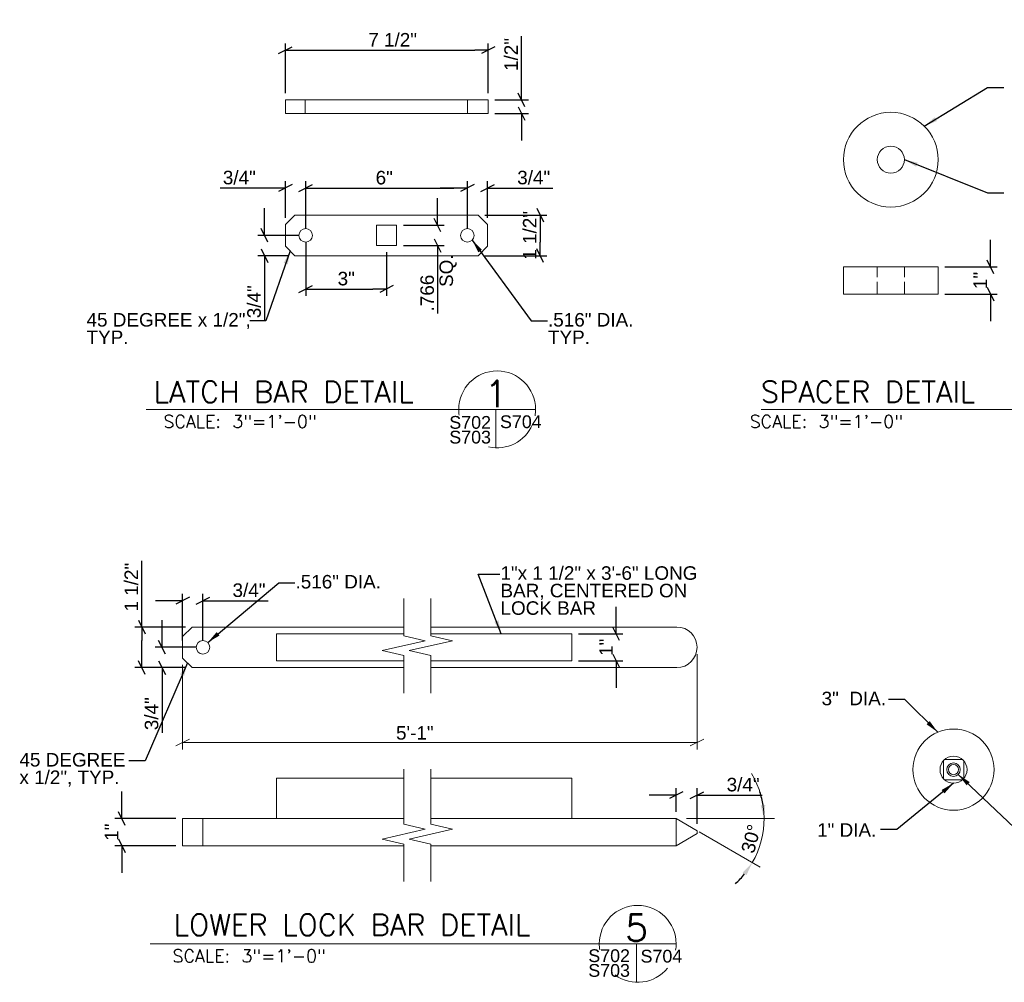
# Model space of a CAD drawing. Header units: inches. Extents: x 278 to 388, y 4 to 81.
# Tile 3 of 5: x 279 to 315, y 46 to 81. Entities that reach past the tile are written whole.
import ezdxf
from ezdxf.enums import TextEntityAlignment as Align

# ---------------------------------------------------------------- set-up
doc = ezdxf.new("R2010")
doc.units = ezdxf.units.IN
doc.header["$MEASUREMENT"] = 0
doc.linetypes.add('DGN Style 3', pattern=[0.621993, 0.444281, -0.177712])
for name, color, linetype, lineweight in [('G-ANN-TTLB', 7, 'Continuous', 0), ('G-ANNO-DIM', 1, 'Continuous', 0), ('G-ANNO-TEXT', 7, 'Continuous', 0), ('S-FSTN-MISC', 12, 'Continuous', 13)]:
    doc.layers.add(name, color=color, linetype=linetype, lineweight=lineweight)
doc.styles.add("3 1'-0", font='arial.ttf', dxfattribs={"height": 0.5})
doc.styles.get("Standard").update_dxf_attribs({"font": 'txt.shx'})
doc.styles.add('SUBTITLE 4.7625', font='romans.shx', dxfattribs={"width": 0.8, "height": 187.5})
doc.styles.add('TITLE20', font='simplex.shx', dxfattribs={"height": 5000})
doc.dimstyles.new("3 1'-0", dxfattribs={"dimtxt": 0.5, "dimasz": 0.5, "dimexe": 0.25, "dimexo": 0.25, "dimgap": 0.125, "dimtad": 1, "dimdec": 4, "dimzin": 7, "dimdsep": 46, "dimlunit": 4, "dimtxsty": "3 1'-0", "dimblk": '_Oblique_0.5', "dimcen": 0.09, "dimadec": 4, "dimazin": 3, "dimtfac": 1, "dimtdec": 4, "dimtofl": 0, "dimtmove": 0, "dimatfit": 3, "dimfxl": 1, "dimfrac": 2, "dimtolj": 1, "dimtzin": 7, "dimarcsym": 1})

# ---------------------------------------------------------------- blocks, each defined once
blk = doc.blocks.new('BREAK LINE')
at = {"layer": 'G-ANNO-TEXT', "flags": 128}
blk.add_lwpolyline([(8.365, 9.202), (8.365, 8.475), (8.365, 6.429), (9.965, 6.066), (6.765, 5.339), (8.365, 4.975), (8.365, 2.202)], dxfattribs=at)
blk = doc.blocks.new('_Oblique_0.5')
at = {"color": 0, "linetype": 'ByBlock', "lineweight": -2}
for p, q in [((0, 0), (-1, 0)), ((0.5, 0.25), (-0.5, -0.25))]:
    blk.add_line(p, q, dxfattribs=at)
blk = doc.blocks.new('*D4')
at = {"layer": 'Defpoints', "color": 0, "lineweight": 0, "transparency": 16777216}
for p in [(296.371, 80.188), (288.871, 78.352), (296.371, 78.352)]:
    blk.add_point(p, dxfattribs=at)
at = {"layer": 'G-ANNO-DIM', "color": 0, "lineweight": -2, "transparency": 16777216}
for p, q in [((288.871, 78.602), (288.871, 80.438)), ((289.371, 80.188), (295.871, 80.188)), ((296.371, 78.602), (296.371, 80.438))]:
    blk.add_line(p, q, dxfattribs=at)
at = {"layer": 'G-ANNO-DIM', "color": 0, "lineweight": -2, "transparency": 16777216, "xscale": 0.5, "yscale": 0.5, "zscale": 0.5, "rotation": 180}
blk.add_blockref('_Oblique_0.5', (288.871, 80.188), dxfattribs=at)
at = {"layer": 'G-ANNO-DIM', "color": 0, "lineweight": -2, "transparency": 16777216, "xscale": 0.5, "yscale": 0.5, "zscale": 0.5}
blk.add_blockref('_Oblique_0.5', (296.371, 80.188), dxfattribs=at)
at = {"layer": 'G-ANNO-DIM', "color": 0, "transparency": 16777216, "insert": (292.837, 80.572), "char_height": 0.5, "attachment_point": 5, "style": "3 1'-0"}
blk.add_mtext('\\A1;7 1/2"', dxfattribs=at)
blk = doc.blocks.new('*D5')
at = {"layer": 'Defpoints', "color": 0, "lineweight": 0, "transparency": 16777216}
for p in [(296.371, 78.352), (296.371, 77.852), (297.605, 77.852)]:
    blk.add_point(p, dxfattribs=at)
at = {"layer": 'G-ANNO-DIM', "color": 0, "lineweight": -2, "transparency": 16777216}
for p, q in [((297.605, 78.852), (297.605, 80.713)), ((296.621, 78.352), (297.855, 78.352)), ((296.621, 77.852), (297.855, 77.852)), ((297.605, 77.352), (297.605, 76.852))]:
    blk.add_line(p, q, dxfattribs=at)
at = {"layer": 'G-ANNO-DIM', "color": 0, "lineweight": -2, "transparency": 16777216, "xscale": 0.5, "yscale": 0.5, "zscale": 0.5}
for p, rotation in [((297.605, 78.352), 270), ((297.605, 77.852), 90)]:
    blk.add_blockref('_Oblique_0.5', p, dxfattribs=dict(at, rotation=rotation))
at = {"layer": 'G-ANNO-DIM', "color": 0, "transparency": 16777216, "insert": (297.221, 80.032), "char_height": 0.5, "attachment_point": 5, "rotation": 90, "style": "3 1'-0"}
blk.add_mtext('\\A1;1/2"', dxfattribs=at)
blk = doc.blocks.new('*D6')
at = {"layer": 'Defpoints', "color": 0, "lineweight": 0, "transparency": 16777216}
for p in [(295.6, 75.096), (289.621, 73.347), (295.6, 73.347)]:
    blk.add_point(p, dxfattribs=at)
at = {"layer": 'G-ANNO-DIM', "color": 0, "lineweight": -2, "transparency": 16777216}
for p, q in [((289.621, 73.597), (289.621, 75.346)), ((290.121, 75.096), (295.1, 75.096)), ((295.6, 73.597), (295.6, 75.346))]:
    blk.add_line(p, q, dxfattribs=at)
at = {"layer": 'G-ANNO-DIM', "color": 0, "lineweight": -2, "transparency": 16777216, "xscale": 0.5, "yscale": 0.5, "zscale": 0.5, "rotation": 180}
blk.add_blockref('_Oblique_0.5', (289.621, 75.096), dxfattribs=at)
at = {"layer": 'G-ANNO-DIM', "color": 0, "lineweight": -2, "transparency": 16777216, "xscale": 0.5, "yscale": 0.5, "zscale": 0.5}
blk.add_blockref('_Oblique_0.5', (295.6, 75.096), dxfattribs=at)
at = {"layer": 'G-ANNO-DIM', "color": 0, "transparency": 16777216, "insert": (292.526, 75.477), "char_height": 0.5, "attachment_point": 5, "style": "3 1'-0"}
blk.add_mtext('\\A1;6"', dxfattribs=at)
blk = doc.blocks.new('*D7')
at = {"layer": 'Defpoints', "color": 0, "lineweight": 0, "transparency": 16777216}
for p in [(296.35, 75.096), (296.35, 73.743), (295.6, 73.347)]:
    blk.add_point(p, dxfattribs=at)
at = {"layer": 'G-ANNO-DIM', "color": 0, "lineweight": -2, "transparency": 16777216}
for p, q in [((295.1, 75.096), (294.6, 75.096)), ((295.6, 73.597), (295.6, 75.346)), ((296.35, 73.993), (296.35, 75.346)), ((296.85, 75.096), (298.757, 75.096))]:
    blk.add_line(p, q, dxfattribs=at)
at = {"layer": 'G-ANNO-DIM', "color": 0, "lineweight": -2, "transparency": 16777216, "xscale": 0.5, "yscale": 0.5, "zscale": 0.5}
blk.add_blockref('_Oblique_0.5', (295.6, 75.096), dxfattribs=at)
at = {"layer": 'G-ANNO-DIM', "color": 0, "lineweight": -2, "transparency": 16777216, "xscale": 0.5, "yscale": 0.5, "zscale": 0.5, "rotation": 180}
blk.add_blockref('_Oblique_0.5', (296.35, 75.096), dxfattribs=at)
at = {"layer": 'G-ANNO-DIM', "color": 0, "transparency": 16777216, "insert": (298.053, 75.48), "char_height": 0.5, "attachment_point": 5, "style": "3 1'-0"}
blk.add_mtext('\\A1;3/4"', dxfattribs=at)
blk = doc.blocks.new('*D8')
at = {"layer": 'Defpoints', "color": 0, "lineweight": 0, "transparency": 16777216}
for p in [(288.871, 75.096), (288.871, 73.743), (289.621, 73.347)]:
    blk.add_point(p, dxfattribs=at)
at = {"layer": 'G-ANNO-DIM', "color": 0, "lineweight": -2, "transparency": 16777216}
for p, q in [((288.371, 75.096), (286.464, 75.096)), ((288.871, 73.993), (288.871, 75.346)), ((289.621, 73.597), (289.621, 75.346)), ((290.121, 75.096), (290.621, 75.096))]:
    blk.add_line(p, q, dxfattribs=at)
at = {"layer": 'G-ANNO-DIM', "color": 0, "lineweight": -2, "transparency": 16777216, "xscale": 0.5, "yscale": 0.5, "zscale": 0.5}
blk.add_blockref('_Oblique_0.5', (288.871, 75.096), dxfattribs=at)
at = {"layer": 'G-ANNO-DIM', "color": 0, "lineweight": -2, "transparency": 16777216, "xscale": 0.5, "yscale": 0.5, "zscale": 0.5, "rotation": 180}
blk.add_blockref('_Oblique_0.5', (289.621, 75.096), dxfattribs=at)
at = {"layer": 'G-ANNO-DIM', "color": 0, "transparency": 16777216, "insert": (287.168, 75.48), "char_height": 0.5, "attachment_point": 5, "style": "3 1'-0"}
blk.add_mtext('\\A1;3/4"', dxfattribs=at)
blk = doc.blocks.new('*D9')
at = {"layer": 'Defpoints', "color": 0, "lineweight": 0, "transparency": 16777216}
for p in [(295.996, 74.097), (295.996, 72.597), (298.292, 72.597)]:
    blk.add_point(p, dxfattribs=at)
at = {"layer": 'G-ANNO-DIM', "color": 0, "lineweight": -2, "transparency": 16777216}
for p, q in [((296.246, 74.097), (298.542, 74.097)), ((298.292, 73.597), (298.292, 73.097)), ((296.246, 72.597), (298.542, 72.597))]:
    blk.add_line(p, q, dxfattribs=at)
at = {"layer": 'G-ANNO-DIM', "color": 0, "lineweight": -2, "transparency": 16777216, "xscale": 0.5, "yscale": 0.5, "zscale": 0.5}
for p, rotation in [((298.292, 74.097), 90), ((298.292, 72.597), 270)]:
    blk.add_blockref('_Oblique_0.5', p, dxfattribs=dict(at, rotation=rotation))
at = {"layer": 'G-ANNO-DIM', "color": 0, "transparency": 16777216, "insert": (297.909, 73.347), "char_height": 0.5, "attachment_point": 5, "rotation": 90, "style": "3 1'-0"}
blk.add_mtext('\\A1;1 1/2"', dxfattribs=at)
blk = doc.blocks.new('*D10')
at = {"layer": 'Defpoints', "color": 0, "lineweight": 0, "transparency": 16777216}
for p in [(289.621, 73.347), (288.098, 72.597), (289.225, 72.597)]:
    blk.add_point(p, dxfattribs=at)
at = {"layer": 'G-ANNO-DIM', "color": 0, "lineweight": -2, "transparency": 16777216}
for p, q in [((288.098, 73.847), (288.098, 74.347)), ((289.371, 73.347), (287.848, 73.347)), ((288.975, 72.597), (287.848, 72.597)), ((288.098, 72.097), (288.098, 70.19))]:
    blk.add_line(p, q, dxfattribs=at)
at = {"layer": 'G-ANNO-DIM', "color": 0, "lineweight": -2, "transparency": 16777216, "xscale": 0.5, "yscale": 0.5, "zscale": 0.5}
for p, rotation in [((288.098, 73.347), 270), ((288.098, 72.597), 90)]:
    blk.add_blockref('_Oblique_0.5', p, dxfattribs=dict(at, rotation=rotation))
at = {"layer": 'G-ANNO-DIM', "color": 0, "transparency": 16777216, "insert": (287.714, 70.894), "char_height": 0.5, "attachment_point": 5, "rotation": 90, "style": "3 1'-0"}
blk.add_mtext('\\A1;3/4"', dxfattribs=at)
blk = doc.blocks.new('*D11')
at = {"layer": 'Defpoints', "color": 0, "lineweight": 0, "transparency": 16777216}
for p in [(289.621, 73.347), (292.61, 72.972), (292.61, 71.365)]:
    blk.add_point(p, dxfattribs=at)
at = {"layer": 'G-ANNO-DIM', "color": 0, "lineweight": -2, "transparency": 16777216}
for p, q in [((289.621, 73.097), (289.621, 71.115)), ((292.61, 72.722), (292.61, 71.115)), ((290.121, 71.365), (292.11, 71.365))]:
    blk.add_line(p, q, dxfattribs=at)
at = {"layer": 'G-ANNO-DIM', "color": 0, "lineweight": -2, "transparency": 16777216, "xscale": 0.5, "yscale": 0.5, "zscale": 0.5, "rotation": 180}
blk.add_blockref('_Oblique_0.5', (289.621, 71.365), dxfattribs=at)
at = {"layer": 'G-ANNO-DIM', "color": 0, "lineweight": -2, "transparency": 16777216, "xscale": 0.5, "yscale": 0.5, "zscale": 0.5}
blk.add_blockref('_Oblique_0.5', (292.61, 71.365), dxfattribs=at)
at = {"layer": 'G-ANNO-DIM', "color": 0, "transparency": 16777216, "insert": (291.121, 71.746), "char_height": 0.5, "attachment_point": 5, "style": "3 1'-0"}
blk.add_mtext('\\A1;3"', dxfattribs=at)
blk = doc.blocks.new('*D12')
at = {"layer": 'Defpoints', "color": 0, "lineweight": 0, "transparency": 16777216}
for p in [(292.985, 73.722), (292.985, 72.972), (294.496, 72.972)]:
    blk.add_point(p, dxfattribs=at)
at = {"layer": 'G-ANNO-DIM', "color": 0, "lineweight": -2, "transparency": 16777216}
for p, q in [((294.496, 74.222), (294.496, 74.722)), ((293.235, 73.722), (294.746, 73.722)), ((293.235, 72.972), (294.746, 72.972)), ((294.496, 72.472), (294.496, 70.458))]:
    blk.add_line(p, q, dxfattribs=at)
at = {"layer": 'G-ANNO-DIM', "color": 0, "lineweight": -2, "transparency": 16777216, "xscale": 0.5, "yscale": 0.5, "zscale": 0.5}
for p, rotation in [((294.496, 73.722), 270), ((294.496, 72.972), 90)]:
    blk.add_blockref('_Oblique_0.5', p, dxfattribs=dict(at, rotation=rotation))
at = {"layer": 'G-ANNO-DIM', "color": 0, "transparency": 16777216, "insert": (294.116, 71.215), "char_height": 0.5, "attachment_point": 5, "rotation": 90, "style": "3 1'-0"}
blk.add_mtext('\\A1;.766', dxfattribs=at)
blk = doc.blocks.new('*D13')
at = {"layer": 'Defpoints', "color": 0, "lineweight": 0, "transparency": 16777216}
for p in [(313.008, 72.18), (314.941, 72.18), (313.008, 71.18)]:
    blk.add_point(p, dxfattribs=at)
at = {"layer": 'G-ANNO-DIM', "color": 0, "lineweight": -2, "transparency": 16777216}
for p, q in [((314.941, 72.68), (314.941, 73.18)), ((313.258, 72.18), (315.191, 72.18)), ((313.258, 71.18), (315.191, 71.18)), ((314.941, 70.68), (314.941, 70.18))]:
    blk.add_line(p, q, dxfattribs=at)
at = {"layer": 'G-ANNO-DIM', "color": 0, "lineweight": -2, "transparency": 16777216, "xscale": 0.5, "yscale": 0.5, "zscale": 0.5}
for p, rotation in [((314.941, 72.18), 270), ((314.941, 71.18), 90)]:
    blk.add_blockref('_Oblique_0.5', p, dxfattribs=dict(at, rotation=rotation))
at = {"layer": 'G-ANNO-DIM', "color": 0, "transparency": 16777216, "insert": (314.565, 71.68), "char_height": 0.5, "attachment_point": 5, "rotation": 90, "style": "3 1'-0"}
blk.add_mtext('\\A1;1"', dxfattribs=at)
blk = doc.blocks.new('*D15')
at = {"layer": 'Defpoints', "color": 0, "lineweight": 0, "transparency": 16777216}
for p in [(304.094, 52.662), (303.319, 51.791), (304.094, 51.344)]:
    blk.add_point(p, dxfattribs=at)
at = {"layer": 'G-ANNO-DIM', "color": 0, "lineweight": -2, "transparency": 16777216}
for p, q in [((303.319, 52.041), (303.319, 52.912)), ((304.094, 51.594), (304.094, 52.912)), ((302.819, 52.662), (302.319, 52.662)), ((304.594, 52.662), (306.5, 52.662))]:
    blk.add_line(p, q, dxfattribs=at)
at = {"layer": 'G-ANNO-DIM', "color": 0, "lineweight": -2, "transparency": 16777216, "xscale": 0.5, "yscale": 0.5, "zscale": 0.5}
blk.add_blockref('_Oblique_0.5', (303.319, 52.662), dxfattribs=at)
at = {"layer": 'G-ANNO-DIM', "color": 0, "lineweight": -2, "transparency": 16777216, "xscale": 0.5, "yscale": 0.5, "zscale": 0.5, "rotation": 180}
blk.add_blockref('_Oblique_0.5', (304.094, 52.662), dxfattribs=at)
at = {"layer": 'G-ANNO-DIM', "color": 0, "transparency": 16777216, "insert": (305.797, 53.046), "char_height": 0.5, "attachment_point": 5, "style": "3 1'-0"}
blk.add_mtext('\\A1;3/4"', dxfattribs=at)
blk = doc.blocks.new('*D16')
at = {"layer": 'Defpoints', "color": 0, "lineweight": 0, "transparency": 16777216}
for p in [(283.56, 58.873), (285.426, 58.873), (285.426, 57.373)]:
    blk.add_point(p, dxfattribs=at)
at = {"layer": 'G-ANNO-DIM', "color": 0, "lineweight": -2, "transparency": 16777216}
for p, q in [((283.56, 58.873), (283.56, 61.316)), ((285.176, 58.873), (283.31, 58.873)), ((283.56, 57.873), (283.56, 58.373)), ((285.176, 57.373), (283.31, 57.373))]:
    blk.add_line(p, q, dxfattribs=at)
at = {"layer": 'G-ANNO-DIM', "color": 0, "lineweight": -2, "transparency": 16777216, "xscale": 0.5, "yscale": 0.5, "zscale": 0.5}
for p, rotation in [((283.56, 58.873), 90), ((283.56, 57.373), 270)]:
    blk.add_blockref('_Oblique_0.5', p, dxfattribs=dict(at, rotation=rotation))
at = {"layer": 'G-ANNO-DIM', "color": 0, "transparency": 16777216, "insert": (283.177, 60.345), "char_height": 0.5, "attachment_point": 5, "rotation": 90, "style": "3 1'-0"}
blk.add_mtext('\\A1;1 1/2"', dxfattribs=at)
blk = doc.blocks.new('*D17')
at = {"layer": 'Defpoints', "color": 0, "lineweight": 0, "transparency": 16777216}
for p in [(285.822, 59.847), (285.072, 58.123), (285.822, 58.123)]:
    blk.add_point(p, dxfattribs=at)
at = {"layer": 'G-ANNO-DIM', "color": 0, "lineweight": -2, "transparency": 16777216}
for p, q in [((285.072, 58.373), (285.072, 60.097)), ((285.822, 58.373), (285.822, 60.097)), ((284.572, 59.847), (284.072, 59.847)), ((286.322, 59.847), (288.229, 59.847))]:
    blk.add_line(p, q, dxfattribs=at)
at = {"layer": 'G-ANNO-DIM', "color": 0, "lineweight": -2, "transparency": 16777216, "xscale": 0.5, "yscale": 0.5, "zscale": 0.5}
blk.add_blockref('_Oblique_0.5', (285.072, 59.847), dxfattribs=at)
at = {"layer": 'G-ANNO-DIM', "color": 0, "lineweight": -2, "transparency": 16777216, "xscale": 0.5, "yscale": 0.5, "zscale": 0.5, "rotation": 180}
blk.add_blockref('_Oblique_0.5', (285.822, 59.847), dxfattribs=at)
at = {"layer": 'G-ANNO-DIM', "color": 0, "transparency": 16777216, "insert": (287.526, 60.23), "char_height": 0.5, "attachment_point": 5, "style": "3 1'-0"}
blk.add_mtext('\\A1;3/4"', dxfattribs=at)
blk = doc.blocks.new('*D18')
at = {"layer": 'Defpoints', "color": 0, "lineweight": 0, "transparency": 16777216}
for p in [(285.822, 58.123), (284.309, 57.373), (285.426, 57.373)]:
    blk.add_point(p, dxfattribs=at)
at = {"layer": 'G-ANNO-DIM', "color": 0, "lineweight": -2, "transparency": 16777216}
for p, q in [((284.309, 58.623), (284.309, 59.123)), ((285.572, 58.123), (284.059, 58.123)), ((285.176, 57.373), (284.059, 57.373)), ((284.309, 56.873), (284.309, 54.966))]:
    blk.add_line(p, q, dxfattribs=at)
at = {"layer": 'G-ANNO-DIM', "color": 0, "lineweight": -2, "transparency": 16777216, "xscale": 0.5, "yscale": 0.5, "zscale": 0.5}
for p, rotation in [((284.309, 58.123), 270), ((284.309, 57.373), 90)]:
    blk.add_blockref('_Oblique_0.5', p, dxfattribs=dict(at, rotation=rotation))
at = {"layer": 'G-ANNO-DIM', "color": 0, "transparency": 16777216, "insert": (283.925, 55.67), "char_height": 0.5, "attachment_point": 5, "rotation": 90, "style": "3 1'-0"}
blk.add_mtext('\\A1;3/4"', dxfattribs=at)
blk = doc.blocks.new('*D19')
at = {"layer": 'Defpoints', "color": 0, "lineweight": 0, "transparency": 16777216}
for p in [(282.82, 51.791), (285.072, 51.791), (285.072, 50.791)]:
    blk.add_point(p, dxfattribs=at)
at = {"layer": 'G-ANNO-DIM', "color": 0, "lineweight": -2, "transparency": 16777216}
for p, q in [((282.82, 52.291), (282.82, 52.791)), ((284.822, 51.791), (282.57, 51.791)), ((284.822, 50.791), (282.57, 50.791)), ((282.82, 50.291), (282.82, 49.791))]:
    blk.add_line(p, q, dxfattribs=at)
at = {"layer": 'G-ANNO-DIM', "color": 0, "lineweight": -2, "transparency": 16777216, "xscale": 0.5, "yscale": 0.5, "zscale": 0.5}
for p, rotation in [((282.82, 51.791), 270), ((282.82, 50.791), 90)]:
    blk.add_blockref('_Oblique_0.5', p, dxfattribs=dict(at, rotation=rotation))
at = {"layer": 'G-ANNO-DIM', "color": 0, "transparency": 16777216, "insert": (282.444, 51.291), "char_height": 0.5, "attachment_point": 5, "rotation": 90, "style": "3 1'-0"}
blk.add_mtext('\\A1;1"', dxfattribs=at)
blk = doc.blocks.new('*D20')
at = {"layer": 'Defpoints', "color": 0, "lineweight": 0, "transparency": 16777216}
for p in [(303.319, 51.791), (305.879, 51.791), (304.942, 50.854), (306.375, 50.679)]:
    blk.add_point(p, dxfattribs=at)
at = {"layer": 'G-ANNO-DIM', "color": 0, "lineweight": -2, "transparency": 16777216}
for start, end in [(8.8191, 17.6382), (312.3618, 321.1809)]:
    blk.add_arc((303.319, 51.791), 3.252, start, end, dxfattribs=at)
at = {"layer": 'G-ANNO-DIM', "color": 0, "lineweight": 0, "transparency": 16777216}
for points in [[(306.615, 52.296), (306.449, 52.283), (306.571, 51.791)], [(305.784, 49.8), (305.921, 49.706), (306.135, 50.165)]]:
    blk.add_solid(points, dxfattribs=at)
at = {"layer": 'G-ANNO-DIM', "color": 0, "transparency": 16777216, "insert": (306.092, 51.048), "char_height": 0.5, "attachment_point": 5, "rotation": 75, "style": "3 1'-0"}
blk.add_mtext('\\A1;30°', dxfattribs=at)
blk = doc.blocks.new('*D70')
at = {"layer": 'Defpoints', "color": 0, "lineweight": 0, "transparency": 16777216}
for p in [(299.463, 58.623), (301.104, 58.623), (299.463, 57.623)]:
    blk.add_point(p, dxfattribs=at)
at = {"layer": 'G-ANNO-DIM', "color": 0, "lineweight": -2, "transparency": 16777216}
for p, q in [((301.104, 59.123), (301.104, 59.623)), ((299.713, 58.623), (301.354, 58.623)), ((299.713, 57.623), (301.354, 57.623)), ((301.104, 57.123), (301.104, 56.623))]:
    blk.add_line(p, q, dxfattribs=at)
at = {"layer": 'G-ANNO-DIM', "color": 0, "lineweight": -2, "transparency": 16777216, "xscale": 0.5, "yscale": 0.5, "zscale": 0.5}
for p, rotation in [((301.104, 58.623), 270), ((301.104, 57.623), 90)]:
    blk.add_blockref('_Oblique_0.5', p, dxfattribs=dict(at, rotation=rotation))
at = {"layer": 'G-ANNO-DIM', "color": 0, "transparency": 16777216, "insert": (300.728, 58.123), "char_height": 0.5, "attachment_point": 5, "rotation": 90, "style": "3 1'-0"}
blk.add_mtext('\\A1;1"', dxfattribs=at)

msp = doc.modelspace()

# ---------------------------------------------------------------- linework, layer by layer
at = {"layer": 'G-ANN-TTLB', "color": 7, "linetype": 'Continuous', "lineweight": 13}
for p, q in [((283.7205, 66.9162), (298.12164, 66.9162)), ((306.45853, 66.9162), (320.11936, 66.9162)), ((283.8738, 47.16443), (303.31962, 47.16443))]:
    msp.add_line(p, q, dxfattribs=at)
at = {"layer": 'G-ANN-TTLB', "color": 7, "linetype": 'Continuous', "lineweight": 0}
for centre, radius, start, end in [((296.70083, 66.9162), 1.42081, 0, 180), ((296.70083, 66.9162), 1.42106, 180, 188.869165), ((296.70083, 66.9162), 1.42106, 350.56955, 0), ((296.70083, 66.9162), 1.42106, 257.211829, 336.60755), ((301.89906, 47.16443), 1.42081, 0, 180), ((301.89906, 47.16443), 1.42106, 180, 188.869165), ((301.89906, 47.16443), 1.42106, 350.56955, 0), ((301.89906, 47.16443), 1.42106, 233.985385, 321.024531)]:
    msp.add_arc(centre, radius, start, end, dxfattribs=at)
at = {"layer": 'G-ANNO-DIM'}
for p, q in [((304.09356, 57.87323), (304.09356, 54.3515)), ((285.07245, 57.47678), (285.07245, 54.3515)), ((284.82245, 54.4765), (285.32245, 54.7265)), ((304.34356, 54.7265), (303.84356, 54.4765)), ((285.07245, 54.6015), (304.09356, 54.6015)), ((303.69953, 51.7912), (306.95841, 51.7912)), ((304.16702, 51.30162), (306.43097, 49.99453))]:
    msp.add_line(p, q, dxfattribs=at)
msp.add_arc((303.31904, 51.7912), 3.2516, 330, 30.836386, dxfattribs=at)
at = {"layer": 'G-ANNO-TEXT'}
for p, q in [((289.59963, 77.8524), (289.59963, 78.3524)), ((295.59963, 77.8524), (295.59963, 78.3524)), ((289.22463, 74.09695), (288.87108, 73.74339)), ((289.22463, 74.09695), (295.99608, 74.09695)), ((295.99608, 74.09695), (296.34963, 73.74339)), ((288.87108, 73.74339), (288.87108, 72.9505)), ((296.34963, 73.74339), (296.34963, 72.9505)), ((289.22463, 72.59695), (288.87108, 72.9505)), ((295.99608, 72.59695), (296.34963, 72.9505)), ((289.22463, 72.59695), (295.99608, 72.59695)), ((296.65706, 66.9162), (296.65706, 65.49581)), ((285.426, 58.87323), (285.07245, 58.51968)), ((285.426, 58.87323), (293.2454, 58.87323)), ((294.2454, 58.87323), (303.34356, 58.87323)), ((285.07245, 57.72678), (285.07245, 58.51968)), ((285.426, 57.37323), (285.07245, 57.72678)), ((285.426, 57.37323), (293.2454, 57.37323)), ((294.2454, 57.37323), (303.34356, 57.37323)), ((313.20212, 53.27175), (313.20212, 53.93318)), ((313.2464, 53.97746), (313.90784, 53.97746)), ((313.95212, 53.93318), (313.95212, 53.27175)), ((313.90784, 53.22746), (313.2464, 53.22746)), ((285.82245, 51.7912), (285.82245, 50.7912)), ((304.09356, 51.34403), (303.31904, 51.7912)), ((303.31904, 51.7912), (303.31904, 50.7912)), ((304.09356, 51.23837), (303.31904, 50.7912)), ((301.85529, 47.16443), (301.85529, 45.74404))]:
    msp.add_line(p, q, dxfattribs=at)
at = {"layer": 'G-ANNO-TEXT', "linetype": 'DGN Style 3'}
for p, q in [((310.75806, 71.17989), (310.75806, 72.17989)), ((311.75806, 71.17989), (311.75806, 72.17989))]:
    msp.add_line(p, q, dxfattribs=at)
at = {"layer": 'G-ANNO-TEXT', "flags": 128}
for points in [[(293.2454, 53.61568), (293.2454, 52.60397), (293.2454, 51.58125), (294.0454, 51.39943), (292.4454, 51.03579), (293.2454, 50.85397), (293.2454, 49.46761)], [(294.2454, 53.61568), (294.2454, 52.60397), (294.2454, 51.58125), (295.0454, 51.39943), (293.4454, 51.03579), (294.2454, 50.85397), (294.2454, 49.46761)], [(293.2454, 51.7912), (285.07245, 51.7912), (285.07245, 50.7912), (293.2454, 50.7912)], [(303.31904, 51.7912), (294.2454, 51.7912)], [(304.09356, 51.23837), (304.09356, 51.34403)], [(294.2454, 50.7912), (303.31904, 50.7912)]]:
    msp.add_lwpolyline(points, dxfattribs=at)
at = {"layer": 'G-ANNO-TEXT', "extrusion": (0, 0, -1)}
for centre in [(-289.62108, 73.34695), (-285.82245, 58.12323)]:
    msp.add_circle(centre, 0.25, dxfattribs=at)
at = {"layer": 'G-ANNO-TEXT'}
for centre, radius in [((295.59963, 73.34695), 0.25), ((313.57712, 53.60246), 1.5), ((313.57712, 53.60246), 0.5), ((313.57712, 53.60246), 0.25), ((313.57712, 53.60246), 0.1875)]:
    msp.add_circle(centre, radius, dxfattribs=at)
at = {"layer": 'G-ANNO-TEXT', "extrusion": (0, 0, -1)}
msp.add_arc((-303.34356, 58.12323), 0.75, 90, 270, dxfattribs=at)
at = {"layer": 'G-ANNO-TEXT'}
for points in [[(288.87108, 78.3524), (296.37108, 78.3524), (296.37108, 77.8524), (288.87108, 77.8524)], [(292.23535, 73.72195), (292.98535, 73.72195), (292.98535, 72.97195), (292.23535, 72.97195)]]:
    msp.add_3dface(points, dxfattribs=at)
at = {"layer": 'S-FSTN-MISC'}
for p, q in [((288.54485, 58.62323), (288.54485, 57.62323)), ((288.54485, 58.62323), (293.2454, 58.62323)), ((294.2454, 58.62323), (299.46261, 58.62323)), ((288.54485, 53.2912), (288.54485, 51.7912)), ((288.54485, 53.2912), (293.2454, 53.2912)), ((294.2454, 53.2912), (299.46261, 53.2912)), ((299.46261, 53.2912), (299.46261, 51.7912))]:
    msp.add_line(p, q, dxfattribs=at)
at = {"layer": 'S-FSTN-MISC', "flags": 128}
for points in [[(299.46261, 58.62323), (299.46261, 57.62323), (294.2454, 57.62323)], [(293.2454, 57.62323), (288.54485, 57.62323)]]:
    msp.add_lwpolyline(points, dxfattribs=at)
at = {"layer": 'S-FSTN-MISC'}
for radius in [1.75, 0.5]:
    msp.add_circle((311.25806, 76.14528), radius, dxfattribs=at)
msp.add_3dface([(309.50806, 72.17989), (313.00806, 72.17989), (313.00806, 71.17989), (309.50806, 71.17989)], dxfattribs=at)

# ---------------------------------------------------------------- block references
at = {"layer": 'G-ANNO-TEXT', "xscale": 0.5, "yscale": 0.5, "zscale": 0.5}
for p in [(289.06307, 55.33184), (290.06307, 55.33184)]:
    msp.add_blockref('BREAK LINE', p, dxfattribs=at)

# ---------------------------------------------------------------- texts
at = {"layer": 'G-ANN-TTLB', "color": 7, "linetype": 'Continuous', "lineweight": 13, "style": 'SUBTITLE 4.7625'}
for s, p in [('LATCH BAR DETAIL', (283.99638, 67.16879)), ('SPACER DETAIL', (306.44971, 67.16879)), ('LOWER LOCK BAR DETAIL', (284.73356, 47.4709))]:
    msp.add_text(s, height=0.7874016, dxfattribs=at).set_placement(p)
at = {"layer": 'G-ANN-TTLB', "color": 7, "linetype": 'Continuous', "lineweight": 0, "style": 'TITLE20'}
for s, p in [('1', (296.65706, 67.48761)), ('5', (301.85529, 47.75235))]:
    msp.add_text(s, height=0.98425, dxfattribs=at).set_placement(p, align=Align.MIDDLE_CENTER)
at = {"layer": 'G-ANN-TTLB', "color": 7, "linetype": 'Continuous', "lineweight": 0}
for p in [(287.1941, 66.23318), (308.87301, 66.23318), (287.53121, 46.48142)]:
    msp.add_text('SCALE: 3"=1\'-0"', height=0.4724409, dxfattribs=at).set_placement(p, align=Align.CENTER)
at = {"layer": 'G-ANN-TTLB', "color": 7, "linetype": 'Continuous', "lineweight": 0, "char_height": 0.472441, "attachment_point": 8, "style": 'TITLE20'}
for s, insert, line_spacing_factor in [('\\fArial|b0|i0|c00|p39;S702\\PS703', (295.70299, 65.64817), 0.69144), ('\\fArial|b0|i0|c00|p39;S704', (297.57739, 66.21694), 0.72), ('\\fArial|b0|i0|c00|p39;S702\\PS703', (300.8424, 45.93918), 0.69144), ('\\fArial|b0|i0|c00|p39;S704', (302.77562, 46.46517), 0.72)]:
    msp.add_mtext(s, dxfattribs=dict(at, insert=insert, line_spacing_factor=line_spacing_factor))
at = {"layer": 'G-ANNO-DIM', "color": 7, "linetype": 'Continuous', "insert": (292.96116, 54.95842), "char_height": 0.5, "attachment_point": 4, "line_spacing_factor": 0.6, "style": "3 1'-0"}
msp.add_mtext('5\'-1" ', dxfattribs=at)
at = {"layer": 'G-ANNO-TEXT', "color": 7, "insert": (294.56971, 71.43993), "char_height": 0.5, "attachment_point": 1, "rotation": 90, "line_spacing_factor": 0.6, "style": "3 1'-0"}
msp.add_mtext('SQ.', dxfattribs=at)
at = {"layer": 'G-ANNO-TEXT', "color": 7, "char_height": 0.5, "attachment_point": 1, "style": "3 1'-0"}
for s, insert, line_spacing_factor in [('45 DEGREE x 1/2",\\PTYP.', (281.51749, 70.47717), 0.776524), ('.516" DIA.\\PTYP.', (298.58125, 70.47717), 0.776524), ('.516" DIA.', (289.24521, 60.79734), 0.6), ('1"x 1 1/2" x 3\'-6" LONG\\PBAR, CENTERED ON\\PLOCK BAR ', (296.82434, 61.11797), 0.776524), ('3"  DIA.', (308.6988, 56.48283), 0.6), ('45 DEGREE\\Px 1/2", TYP.', (279.03605, 54.21732), 0.776524), ('1" DIA.', (308.53281, 51.62084), 0.6)]:
    msp.add_mtext(s, dxfattribs=dict(at, insert=insert, line_spacing_factor=line_spacing_factor))

# ---------------------------------------------------------------- dimensions: what is measured, and where the dimension line sits
at = {"layer": 'G-ANNO-DIM'}
for base, p1, p2, picture, middle in [((296.37108, 80.18824), (288.87108, 78.3524), (296.37108, 78.3524), '*D4', (292.83679, 80.18824)), ((295.599631, 75.096369), (289.621077, 73.346946), (295.599631, 73.346946), '*D6', (292.525643, 75.096369)), ((296.34963, 75.09637), (295.59963, 73.34695), (296.34963, 73.74339), '*D7', (298.05308, 75.09637)), ((292.61035, 71.36513), (289.62108, 73.34695), (292.61035, 72.97195), '*D11', (291.12114, 71.36513)), ((285.82245, 59.8468), (285.07245, 58.12323), (285.82245, 58.12323), '*D17', (287.5259, 59.8468)), ((304.09356, 52.66189), (303.31904, 51.7912), (304.09356, 51.34403), '*D15', (305.79701, 52.66189))]:
    dim = msp.add_linear_dim(base=base, p1=p1, p2=p2, dimstyle="3 1'-0", dxfattribs=at)
    dim.commit()
    dim.dimension.update_dxf_attribs({"geometry": picture, "text_midpoint": middle, "dimtype": 160})
for base, p1, p2, angle, picture, middle in [((297.60459, 77.8524), (296.37108, 78.3524), (296.37108, 77.8524), 270, '*D5', (297.60459, 80.03248)), ((288.87108, 75.09637), (289.62108, 73.34695), (288.87108, 73.74339), 180, '*D8', (287.16763, 75.09637)), ((288.09762, 72.59695), (289.62108, 73.34695), (289.22463, 72.59695), 270, '*D10', (288.09762, 70.8935)), ((298.29235, 72.59695), (295.99608, 74.09695), (295.99608, 72.59695), 270, '*D9', (298.29235, 73.34695)), ((314.94127, 72.17989), (313.00806, 71.17989), (313.00806, 72.17989), 90, '*D13', (314.94127, 71.67989)), ((283.56025, 58.87323), (285.426, 57.37323), (285.426, 58.87323), 90, '*D16', (283.56025, 60.34458)), ((284.30857, 57.37323), (285.82245, 58.12323), (285.426, 57.37323), 270, '*D18', (284.30857, 55.66978)), ((282.82029, 51.7912), (285.07245, 50.7912), (285.07245, 51.7912), 90, '*D19', (282.82029, 51.2912))]:
    dim = msp.add_linear_dim(base=base, p1=p1, p2=p2, angle=angle, dimstyle="3 1'-0", dxfattribs=at)
    dim.commit()
    dim.dimension.update_dxf_attribs({"geometry": picture, "text_midpoint": middle, "dimtype": 160})
dim = msp.add_linear_dim(base=(294.4964, 72.97195), p1=(292.98535, 73.72195), p2=(292.98535, 72.97195), angle=270, text='.766', dimstyle="3 1'-0", dxfattribs=at)
dim.commit()
dim.dimension.update_dxf_attribs({"geometry": '*D12', "text_midpoint": (294.4964, 71.21495), "dimtype": 160})
dim = msp.add_linear_dim(base=(301.10365, 58.62323), p1=(299.46261, 57.62323), p2=(299.46261, 58.62323), angle=90, dimstyle="3 1'-0", dxfattribs=at)
dim.commit()
dim.dimension.update_dxf_attribs({"geometry": '*D70', "text_midpoint": (300.72763, 58.12323)})
dim = msp.add_angular_dim_3p(base=(306.37455, 50.67908), center=(303.31904, 51.7912), p1=(304.94154, 50.85445), p2=(305.87896, 51.7912), dimstyle="3 1'-0", override={"dimse1": 1, "dimse2": 1}, dxfattribs=at)
dim.commit()
dim.dimension.update_dxf_attribs({"geometry": '*D20', "text_midpoint": (306.09235, 51.04809)})

# ---------------------------------------------------------------- leaders
at = {"layer": 'G-ANNO-TEXT'}
for points in [[(312.49549, 77.38272), (314.83788, 78.81235), (315.43313, 78.81235)], [(311.75806, 76.14528), (314.83788, 74.92169), (315.43313, 74.92169)], [(295.77641, 73.17017), (297.96261, 70.18864), (298.55785, 70.18864)], [(289.04785, 72.77372), (288.1475, 70.18864), (287.55225, 70.18864)], [(296.85401, 58.62323), (296.00069, 60.82944), (296.80094, 60.82944)], [(285.99923, 58.30001), (288.62656, 60.50881), (289.22181, 60.50881)], [(285.24923, 57.55001), (283.6819, 53.92879), (283.08665, 53.92879)], [(312.99436, 54.98463), (311.7732, 56.1943), (311.17796, 56.1943)], [(313.7539, 53.42569), (316.62531, 50.6951), (317.22056, 50.6951)], [(313.57712, 53.10246), (311.47558, 51.39054), (310.88033, 51.39054)]]:
    msp.add_leader(points, dimstyle="3 1'-0", override={"dimgap": 0.5}, dxfattribs=at)

doc.saveas('drawing.dxf')
